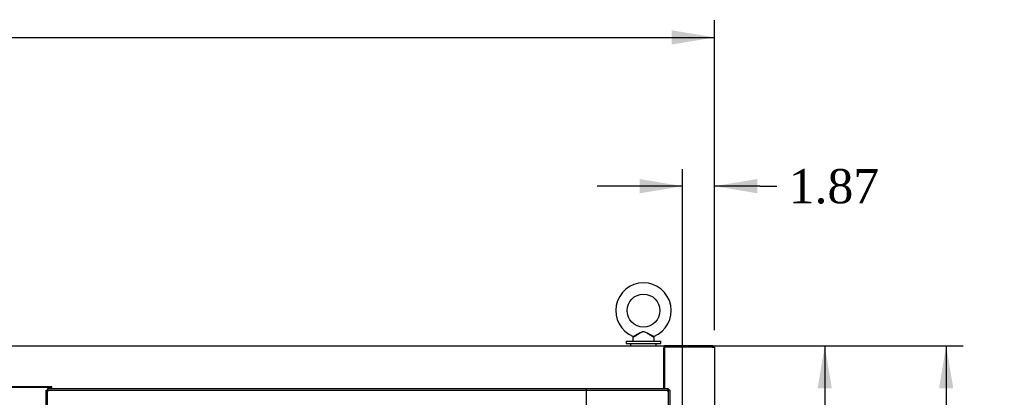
# Model space of a CAD drawing. Header units: inches. Extents: x 2 to 538, y -2 to 358.
# Tile 55 of 117: x 153 to 210, y 219 to 241. Entities that reach past the tile are written whole.
import ezdxf
from ezdxf.enums import TextEntityAlignment as Align
from ezdxf.lldxf.tags import DXFTag

# ---------------------------------------------------------------- set-up
doc = ezdxf.new("R2010")
doc.units = ezdxf.units.IN
doc.header["$MEASUREMENT"] = 0
for name, color, linetype in [('COM50502', 7, 'Continuous'), ('COM70875-2', 7, 'Continuous'), ('COM70883-1', 7, 'Continuous'), ('COM70885-3', 7, 'Continuous'), ('COM70891-2', 7, 'Continuous'), ('COM71142-4', 7, 'Continuous'), ('Default', 7, 'Continuous'), ('DV1_Default', 7, 'Continuous'), ('SCC180005', 7, 'Continuous'), ('SCS87245', 7, 'Continuous'), ('WAF87246', 7, 'Continuous'), ('WAM254785', 7, 'Continuous')]:
    doc.layers.add(name, color=color, linetype=linetype)
doc.styles.add('SEACAD_Times_New_Roman', font='times.ttf')
tags = doc.linetypes.add('HIDDEN2', pattern=[0.1875, 0.125, -0.0625]).pattern_tags.tags
tags[6:7] = [DXFTag(74, 4), DXFTag(75, 0), DXFTag(340, '0'), DXFTag(46, 0.0), DXFTag(50, 0.0), DXFTag(44, 0.0), DXFTag(45, 0.0)]
tags[4:5] = [DXFTag(74, 4), DXFTag(75, 0), DXFTag(340, '0'), DXFTag(46, 0.0), DXFTag(50, 0.0), DXFTag(44, 0.0), DXFTag(45, 0.0)]
doc.dimstyles.new('HAMMOND_(STH_-_540x360)', dxfattribs={"dimtxt": 2, "dimasz": 2.5, "dimexe": 1, "dimexo": 1, "dimgap": 0.5, "dimtad": 0, "dimtih": 1, "dimtoh": 1, "dimzin": 0, "dimdsep": 46, "dimtxsty": 'SEACAD_Times_New_Roman', "dimblk1": '_SE_FILLED', "dimblk2": '_SE_FILLED', "dimsah": 1, "dimcen": 1, "dimadec": 0, "dimazin": 0, "dimtfac": 0.8, "dimtofl": 0, "dimtmove": 1, "dimatfit": 3, "dimfxl": 1, "dimtolj": 1, "dimtzin": 0, "dimarcsym": 0})

# ---------------------------------------------------------------- blocks, each defined once
blk = doc.blocks.new('SE')
at = {"layer": 'COM50502', "color": 7, "linetype": 'Continuous'}
blk.add_line((154.425, 219.883), (154.425, 219.913), dxfattribs=at)
at = {"layer": 'COM70875-2', "color": 7, "linetype": 'Continuous'}
for q in [(151.085, 219.883), (154.455, 219.829)]:
    blk.add_line((154.455, 219.883), q, dxfattribs=at)
at = {"layer": 'COM70883-1', "color": 7, "linetype": 'Continuous'}
blk.add_line((190.305, 222.11), (190.335, 222.11), dxfattribs=at)
at = {"layer": 'COM70885-3', "color": 7, "linetype": 'Continuous'}
for p, q in [((193.127, 222.235), (190.335, 222.235)), ((190.335, 222.235), (190.335, 219.829)), ((193.127, 222.235), (193.27, 222.235)), ((193.27, 222.235), (193.27, 145.045))]:
    blk.add_line(p, q, dxfattribs=at)
at = {"layer": 'COM70891-2', "color": 7, "linetype": 'Continuous'}
for p, q in [((76.985, 222.33), (190.305, 222.33)), ((190.305, 222.33), (190.305, 222.187)), ((190.305, 222.33), (190.335, 222.33)), ((190.305, 222.235), (190.335, 222.235)), ((190.305, 219.829), (190.305, 222.187)), ((190.335, 222.235), (190.335, 222.33)), ((193.175, 222.33), (190.335, 222.33)), ((193.175, 222.235), (193.175, 222.33)), ((154.485, 219.913), (151.055, 219.913)), ((154.485, 219.829), (154.485, 219.913))]:
    blk.add_line(p, q, dxfattribs=at)
at = {"layer": 'COM71142-4', "color": 7, "linetype": 'Continuous'}
for p, q in [((154.145, 144.799), (154.145, 219.734)), ((154.145, 219.734), (154.201, 219.734)), ((154.24, 219.734), (154.201, 219.734)), ((154.24, 219.829), (190.55, 219.829)), ((154.24, 219.829), (154.24, 219.774)), ((154.24, 219.735), (154.24, 219.774)), ((154.288, 219.687), (154.24, 219.735)), ((154.288, 219.686), (154.288, 219.687)), ((154.288, 219.687), (154.288, 219.687)), ((154.288, 219.687), (154.288, 219.686)), ((154.288, 219.686), (154.288, 219.686)), ((190.502, 219.687), (190.502, 219.686)), ((190.503, 219.687), (190.502, 219.687)), ((190.502, 219.686), (190.503, 219.686)), ((190.503, 219.687), (190.55, 219.734)), ((190.503, 219.686), (190.503, 219.687)), ((190.55, 219.829), (190.55, 219.774)), ((190.55, 219.735), (190.55, 219.774)), ((190.55, 219.734), (190.589, 219.734)), ((190.645, 219.734), (190.589, 219.734)), ((190.645, 219.734), (190.645, 144.799))]:
    blk.add_line(p, q, dxfattribs=at)
at = {"layer": 'COM71142-4', "color": 7, "linetype": 'HIDDEN2'}
for p, q in [((154.24, 144.8), (154.24, 219.734)), ((154.241, 219.734), (190.55, 219.734)), ((190.55, 219.734), (190.55, 144.8))]:
    blk.add_line(p, q, dxfattribs=at)
at = {"layer": 'COM71142-4', "color": 7, "linetype": 'Continuous'}
for centre, start, end in [((154.769, 220.664), 238.56942, 243.77559), ((153.311, 219.205), 26.22441, 31.43058), ((191.48, 219.205), 148.56942, 153.77559), ((190.021, 220.664), 296.22441, 301.43058)]:
    blk.add_arc(centre, 1.09, start, end, dxfattribs=at)
at = {"layer": 'DV1_Default', "color": 7, "linetype": 'HIDDEN2'}
blk.add_line((185.766, 219.83), (185.766, 184.133), dxfattribs=at)
at = {"layer": 'SCC180005', "color": 7, "linetype": 'Continuous'}
for p, q in [((153.801, 219.913), (153.801, 219.883)), ((153.926, 219.913), (153.926, 219.883)), ((154.175, 219.913), (154.175, 219.883)), ((154.3, 219.913), (154.3, 219.883))]:
    blk.add_line(p, q, dxfattribs=at)
at = {"layer": 'SCS87245', "color": 7, "linetype": 'Continuous'}
for p, q in [((188.487, 222.764), (188.487, 222.645)), ((188.522, 222.827), (188.501, 222.802)), ((189.724, 222.802), (189.703, 222.828)), ((189.737, 222.645), (189.737, 222.764))]:
    blk.add_line(p, q, dxfattribs=at)
blk.add_circle((189.112, 224.38), 0.962, dxfattribs=at)
for centre, radius, start, end in [((189.112, 224.38), 1.624, 291.82539, 248.22448), ((188.547, 222.764), 0.06, 140.32138, 180), ((188.547, 222.645), 0.06, 180, 270), ((189.677, 222.645), 0.06, 270, 0), ((189.677, 222.764), 0.06, 0, 39.67862)]:
    blk.add_arc(centre, radius, start, end, dxfattribs=at)
for points, knots in [([(188.586, 222.913), (188.63, 222.937), (188.685, 222.967), (188.801, 223.031), (188.862, 223.065), (188.956, 223.111), (188.987, 223.126), (189.053, 223.148), (189.088, 223.155), (189.158, 223.152), (189.192, 223.142), (189.257, 223.117), (189.288, 223.102), (189.381, 223.055), (189.442, 223.02), (189.557, 222.957), (189.612, 222.928), (189.674, 222.895), (189.69, 222.886), (189.711, 222.875), (189.717, 222.872), (189.717, 222.872)], [0, 0, 0, 0, 0.0625, 0.0625, 0.125, 0.125, 0.15625, 0.15625, 0.1875, 0.1875, 0.21875, 0.21875, 0.25, 0.25, 0.3125, 0.3125, 0.375, 0.375, 0.40625, 0.40625, 0.4346313, 0.4346313, 0.4346313, 0.4346313]), ([(189.705, 222.825), (189.705, 222.825), (189.684, 222.837), (189.631, 222.868), (189.608, 222.882), (189.558, 222.912), (189.532, 222.928), (189.447, 222.98), (189.388, 223.018), (189.296, 223.072), (189.266, 223.09), (189.202, 223.121), (189.169, 223.135), (189.098, 223.143), (189.062, 223.136), (188.996, 223.11), (188.965, 223.093), (188.873, 223.04), (188.812, 223.002), (188.698, 222.931), (188.643, 222.897), (188.599, 222.871)], [0.569027, 0.569027, 0.569027, 0.569027, 0.625, 0.625, 0.65625, 0.65625, 0.6875, 0.6875, 0.75, 0.75, 0.78125, 0.78125, 0.8125, 0.8125, 0.84375, 0.84375, 0.875, 0.875, 0.9375, 0.9375, 1, 1, 1, 1]), ([(188.508, 222.872), (188.508, 222.872), (188.508, 222.872), (188.511, 222.874), (188.542, 222.89), (188.586, 222.913)], [0.93312196, 0.93312196, 0.93312196, 0.93312196, 0.9375, 0.9375, 1, 1, 1, 1]), ([(188.599, 222.871), (188.555, 222.846), (188.526, 222.828), (188.52, 222.825), (188.52, 222.825), (188.52, 222.825)], [0, 0, 0, 0, 0.0625, 0.0625, 0.06863033, 0.06863033, 0.06863033, 0.06863033])]:
    blk.add_open_spline(points, degree=3, knots=knots, dxfattribs=at)
at = {"layer": 'WAF87246', "color": 7, "linetype": 'Continuous'}
for p, q in [((188.1, 222.585), (190.124, 222.585)), ((188.1, 222.585), (188.1, 222.455)), ((188.1, 222.455), (190.124, 222.455)), ((190.124, 222.455), (190.124, 222.585))]:
    blk.add_line(p, q, dxfattribs=at)
at = {"layer": 'WAM254785', "color": 7, "linetype": 'Continuous'}
for p, q in [((188.362, 222.455), (188.362, 222.33)), ((189.862, 222.33), (189.862, 222.455))]:
    blk.add_line(p, q, dxfattribs=at)
blk = doc.blocks.new('DMBLK5247')
at = {"layer": 'Default', "linetype": 'Continuous'}
for points in [[(207.243, 219.83), (206.826, 222.33), (206.41, 219.83)], [(207.243, 140.705), (206.41, 140.705), (206.826, 138.205)]]:
    blk.add_hatch(color=7, dxfattribs=at).paths.add_polyline_path(points)
at = {"layer": 'Default', "color": 7, "linetype": 'Continuous'}
for p, q in [((191.305, 222.33), (207.826, 222.33)), ((206.826, 222.33), (206.826, 181.967)), ((206.826, 179.267), (206.826, 138.205)), ((194.175, 138.205), (207.826, 138.205))]:
    blk.add_line(p, q, dxfattribs=at)
at = {"layer": 'Default', "color": 7, "linetype": 'Continuous', "style": 'SEACAD_Times_New_Roman'}
blk.add_text('84.13', height=2, dxfattribs=at).set_placement((203.414, 181.267), align=Align.TOP_LEFT)
blk = doc.blocks.new('_SE_FILLED')
at = {"color": 0}
blk.add_line((0, 0), (-1, 0), dxfattribs=at)
blk.add_solid([(0, 0), (-1, -0.1665), (-1, 0.1665), (0, 0)], dxfattribs=at)
blk = doc.blocks.new('DMBLK5248')
at = {"layer": 'Default', "linetype": 'Continuous'}
for points in [[(200.137, 219.83), (199.72, 222.33), (199.304, 219.83)], [(200.137, 205.892), (199.304, 205.892), (199.72, 203.392)]]:
    blk.add_hatch(color=7, dxfattribs=at).paths.add_polyline_path(points)
at = {"layer": 'Default', "color": 7, "linetype": 'Continuous'}
for p, q in [((191.305, 222.33), (200.72, 222.33)), ((199.72, 222.33), (199.72, 214.561)), ((199.72, 211.861), (199.72, 203.392)), ((192.648, 203.392), (200.72, 203.392))]:
    blk.add_line(p, q, dxfattribs=at)
at = {"layer": 'Default', "color": 7, "linetype": 'Continuous', "style": 'SEACAD_Times_New_Roman'}
blk.add_text('18.94', height=2, dxfattribs=at).set_placement((196.308, 213.861), align=Align.TOP_LEFT)
blk = doc.blocks.new('DMBLK5249')
at = {"layer": 'Default', "linetype": 'Continuous'}
for points in [[(188.898, 232.078), (188.898, 231.244), (191.398, 231.661)], [(195.77, 232.078), (193.27, 231.661), (195.77, 231.244)]]:
    blk.add_hatch(color=7, dxfattribs=at).paths.add_polyline_path(points)
at = {"layer": 'Default', "color": 7, "linetype": 'Continuous'}
for p, q in [((191.398, 205.455), (191.398, 232.661)), ((193.27, 223.235), (193.27, 232.661)), ((191.398, 231.661), (186.398, 231.661)), ((195.915, 231.661), (193.27, 231.661)), ((195.915, 231.661), (196.915, 231.661))]:
    blk.add_line(p, q, dxfattribs=at)
at = {"layer": 'Default', "color": 7, "linetype": 'Continuous', "style": 'SEACAD_Times_New_Roman'}
blk.add_text('1.87', height=2, dxfattribs=at).set_placement((197.615, 232.661), align=Align.TOP_LEFT)
blk = doc.blocks.new('DMBLK5274')
at = {"layer": 'Default', "linetype": 'Continuous'}
for points in [[(77.52, 240.779), (75.02, 240.363), (77.52, 239.946)], [(190.77, 240.779), (190.77, 239.946), (193.27, 240.363)]]:
    blk.add_hatch(color=7, dxfattribs=at).paths.add_polyline_path(points)
at = {"layer": 'Default', "color": 7, "linetype": 'Continuous'}
for p, q in [((75.02, 223.235), (75.02, 241.363)), ((193.27, 223.235), (193.27, 241.363)), ((75.02, 240.363), (129.275, 240.363)), ((139.016, 240.363), (193.27, 240.363))]:
    blk.add_line(p, q, dxfattribs=at)
at = {"layer": 'Default', "color": 7, "linetype": 'Continuous', "style": 'SEACAD_Times_New_Roman'}
blk.add_text('118.25', height=2, dxfattribs=at).set_placement((129.975, 241.363), align=Align.TOP_LEFT)

msp = doc.modelspace()

# ---------------------------------------------------------------- block references
at = {"layer": 'Default'}
msp.add_blockref('SE', (0, 0), dxfattribs=at)

# ---------------------------------------------------------------- dimensions: what is measured, and where the dimension line sits
at = {"layer": 'Default', "color": 7, "linetype": 'Continuous'}
for base, p1, p2, angle, picture, middle, dimtype in [((75.02, 240.363), (75.02, 222.235), (193.27, 222.235), 0, 'DMBLK5274', (134.145, 240.363), 161), ((206.826291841, 138.204741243), (190.305375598, 222.329741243), (193.175375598, 138.204741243), 90, 'DMBLK5247', (206.826291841, 180.267240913), 160), ((199.72, 203.392), (190.305, 222.33), (191.648, 203.392), 90, 'DMBLK5248', (199.72, 212.861), 160)]:
    dim = msp.add_linear_dim(base=base, p1=p1, p2=p2, angle=angle, text='\\A1;<>', dimstyle='HAMMOND_(STH_-_540x360)', override={"dimtmove": 0}, dxfattribs=at)
    dim.commit()
    dim.dimension.update_dxf_attribs({"geometry": picture, "text_midpoint": middle, "dimtype": dimtype})
dim = msp.add_linear_dim(base=(191.398, 231.661), p1=(193.27, 222.235), p2=(191.398, 204.455), text='\\A1;<>', dimstyle='HAMMOND_(STH_-_540x360)', dxfattribs=at)
dim.commit()
dim.dimension.update_dxf_attribs({"geometry": 'DMBLK5249', "text_midpoint": (196.915, 231.661), "dimtype": 160})

doc.saveas('drawing.dxf')
